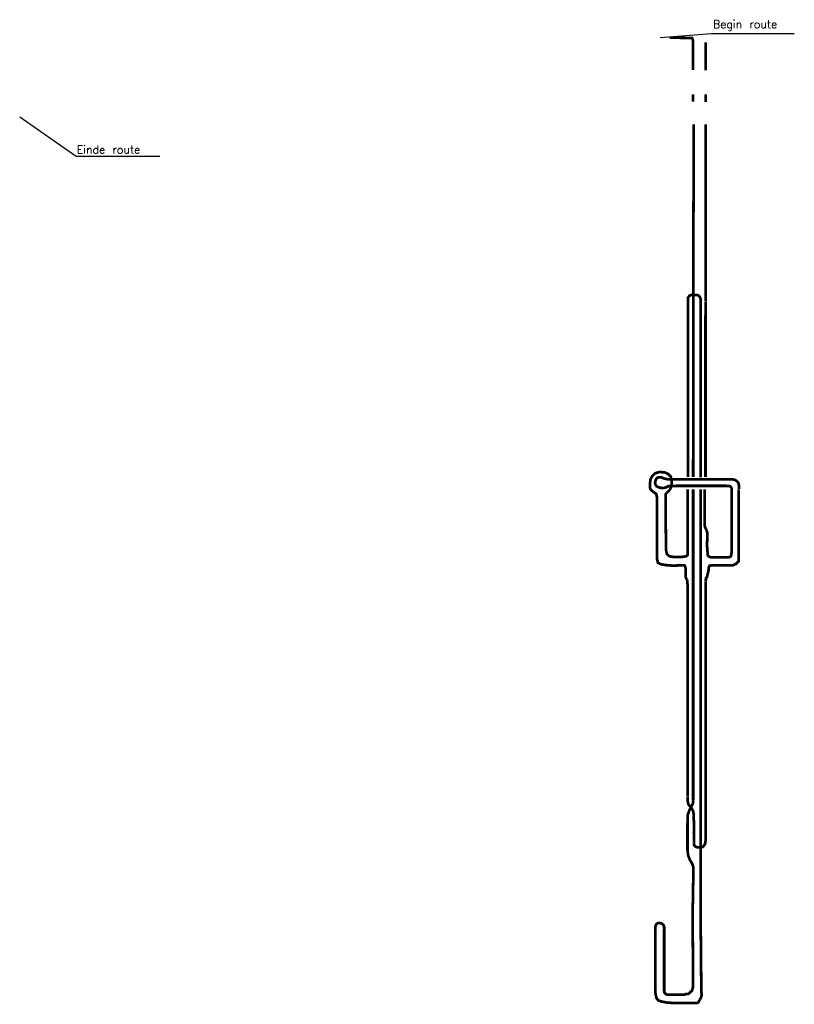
# Model space of a CAD drawing. Header units: metres. Extents: x 361 to 11389, y -5770 to 2389.
# Tile 3 of 3: x 9381 to 11389, y -161 to 2389. Entities that reach past the tile are written whole.
import ezdxf

# ---------------------------------------------------------------- set-up
doc = ezdxf.new("R2010")
doc.units = ezdxf.units.M
doc.linetypes.add('ACAD_ISO03W100', pattern=[30, 12, -18])
doc.layers.add('Tekenwerk', color=18, linetype='Continuous')
doc.styles.add('SASBO', font='TXT.SHX')

msp = doc.modelspace()

# ---------------------------------------------------------------- linework, layer by layer
at = {"color": 5, "linetype": 'ACAD_ISO03W100', "ltscale": 0.05, "const_width": 7, "flags": 128}
for points, elevation in [([(11126.6, 2330.8), (11125.7, 2336.5), (11124.1, 2341.1), (11107.5, 2341.7), (11066.1, 2342)], 181985612.1), ([(11126.6, 2330.8), (11126.6, 2258.2)], 181985612.1), ([(11159.2, 2330.4), (11159.2, 2257.8)], 363971226.6), ([(11158.9, 2195.1), (11158.9, 2175.7)], 181985614.5)]:
    msp.add_lwpolyline(points, dxfattribs=dict(at, elevation=elevation))
for points in [[(11126.4, 2195.5), (11126.4, 2176.1)], [(11128.3, 2117.4), (11126.9, 1671.6)], [(11159.1, 1659.9), (11159.3, 2117.4)], [(11146, 1658.3), (11146, 1658.3), (11146.3, 1664.8), (11144.9, 1669.4), (11141.7, 1673.5), (11138.2, 1675.8), (11131.5, 1675.8), (11124.3, 1676.3), (11117.4, 1674.5), (11113, 1668), (11113.1, 1656.6)], [(11113.1, 1656.6), (11113.2, 1204.1)], [(11158.7, 1204.4), (11158.7, 1622.7)], [(11245.3, 1173.2), (11245.3, 1182.4), (11244.5, 1188), (11241.7, 1192), (11236.8, 1196.1), (11228.7, 1198.7), (11083.6, 1198.7), (11064.7, 1198.7), (11059.1, 1198.7), (11054, 1200.2), (11052, 1200.2), (11045.3, 1203.1), (11040.6, 1203.7), (11035, 1203.1), (11031.4, 1200.1), (11029.2, 1195.1), (11028.1, 1190.5), (11028.6, 1185.8), (11030.7, 1182.1), (11034.1, 1179.1), (11039.8, 1176.9), (11044.6, 1176.2), (11050.9, 1176.2), (11056.9, 1177.6), (11060.4, 1179.7), (11064, 1181), (11082.7, 1181.5), (11212.7, 1181.5), (11219.4, 1181.3), (11223.3, 1179.9), (11225.5, 1177.1)], [(11112.8, 1172.6), (11112.8, 1046.1)], [(11160.9, 1067.4), (11157.8, 1074.1), (11156.8, 1078.1), (11156.5, 1083.1), (11156.5, 1172.4)], [(11111.2, 938.1), (11112.6, 920.6), (11112.6, 377.2)], [(11128.8, 257), (11129.2, 251), (11130.7, 249), (11132.6, 247.2), (11135.6, 245.7), (11140.5, 245.1), (11147.4, 245.1), (11151.4, 246.4), (11154.7, 249.6), (11158.1, 255.6), (11158.8, 261.8), (11158.8, 932.7)], [(11112.7, 376.8), (11112.7, 364.5), (11114.5, 356.6), (11122.5, 346.9), (11126.8, 338.7), (11128.1, 330.8), (11129.2, 284.5)], [(11051.7, 34.5), (11051.6, 38.9), (11050.2, 43), (11047.2, 46.8), (11043.9, 48.6), (11039.6, 49.3), (11035, 48.9), (11031.6, 46.5), (11029.6, 43.1), (11028.7, 38.2), (11028.6, 34.9)]]:
    msp.add_lwpolyline(points, dxfattribs=at)
at = {"color": 1, "const_width": 7}
for points in [[(11126.9, 1671.6), (11126.8, 1204.5)], [(11146.3, 1203.6), (11146, 1658.3)], [(11159.3, 1622.9), (11159.3, 1659.5)], [(11112.4, 1046.1), (11112.4, 1010.4), (11112.2, 1002.4), (11108.4, 999.1), (11094.8, 996.9), (11070.2, 997.8), (11063.7, 1000.1), (11058.7, 1005), (11056.3, 1015.9), (11055.2, 1159.9), (11060.7, 1165.4), (11066.4, 1171.5), (11070.9, 1181.4), (11071.4, 1195.2), (11068.7, 1205.4), (11061.7, 1212.4), (11051.9, 1216.7), (11038.5, 1217.2), (11027.6, 1213.8), (11020.4, 1206.3), (11016.3, 1198.6), (11014.7, 1186.9), (11014.5, 1177.4), (11017.4, 1170.8), (11024.9, 1164.7), (11031, 1160.8), (11032.8, 1152.5), (11032.8, 993.5), (11035.5, 982.1), (11043.6, 978.3), (11055.1, 976.3), (11072.6, 975), (11088.8, 975.3), (11103.8, 975.5), (11104.7, 975.1), (11106.7, 971.2), (11107.4, 962.9), (11107.2, 954.1), (11107.3, 949.6), (11107.8, 943.7), (11110.7, 938.1)], [(11126.8, 1172.6), (11126.8, 366.7)], [(11146.1, 69.4), (11145.9, 1172.2)], [(11159, 933), (11160, 942.3), (11162.5, 945.1), (11166.4, 961.7), (11167.6, 971.9), (11169.6, 975), (11179.1, 975.7), (11229.1, 975.5), (11237.4, 979.1), (11244.5, 986.1), (11244.9, 994.7), (11244.9, 1172.3)], [(11225.5, 1177), (11226.3, 1175.1), (11226.6, 1172.2), (11226.6, 1011.8), (11225.5, 1002.2), (11223.2, 997.8), (11218.1, 996.2), (11175, 996.2), (11171, 996.8), (11167.4, 998.7), (11164.6, 1001.4), (11162.7, 1027.6), (11163.7, 1058.8), (11161.9, 1064.8), (11160.8, 1067.1)], [(11127.1, 366.9), (11125.9, 358), (11121.8, 350.2), (11117.3, 342.6), (11112.8, 329.5), (11112.1, 308.8), (11112.1, 237.8), (11113.9, 224.1), (11118.8, 211.6), (11124.1, 203.4), (11127.5, 193.2), (11125.4, 71)], [(11128.5, 284.2), (11129.3, 257.1)], [(11028.9, 34.7), (11028.9, -131), (11031.2, -143.7), (11035.2, -150.2), (11042.5, -153.4), (11058.3, -156.7), (11073.8, -157.7), (11105.2, -157.7), (11136.3, -157.7), (11139.6, -157.1), (11141.5, -153.6), (11144.1, -149), (11147.1, -143.9), (11148.8, -136.9), (11147.9, -126.4), (11146.1, 69.4)], [(11125.4, 71), (11126.6, -115.5), (11123.7, -125.9), (11114.8, -134), (11107.1, -134.9), (11103.9, -136.2), (11064, -136.2), (11058.1, -135.8), (11054.9, -133.6), (11052.2, -130.6), (11051.6, -125.7), (11051.6, 34.9)]]:
    msp.add_lwpolyline(points, dxfattribs=at)
at = {"layer": 'Tekenwerk', "color": 18}
for p, q in [((11040.9, 2342.5), (11174.3, 2353.3)), ((11174.3, 2353.3), (11388.9, 2353.3)), ((9381.5, 2137), (9528.1, 2035.6)), ((9528.1, 2035.6), (9744.4, 2035.6))]:
    msp.add_line(p, q, dxfattribs=at)

# ---------------------------------------------------------------- texts
at = {"layer": 'Tekenwerk', "color": 18, "linetype": 'Continuous', "style": 'SASBO'}
for s, p in [('Begin route', (11178.1, 2366.7, 43976.6)), ('Einde route', (9529.2, 2041.8, 43976.6))]:
    msp.add_text(s, height=20.806, dxfattribs=at).set_placement(p)

doc.saveas('drawing.dxf')
